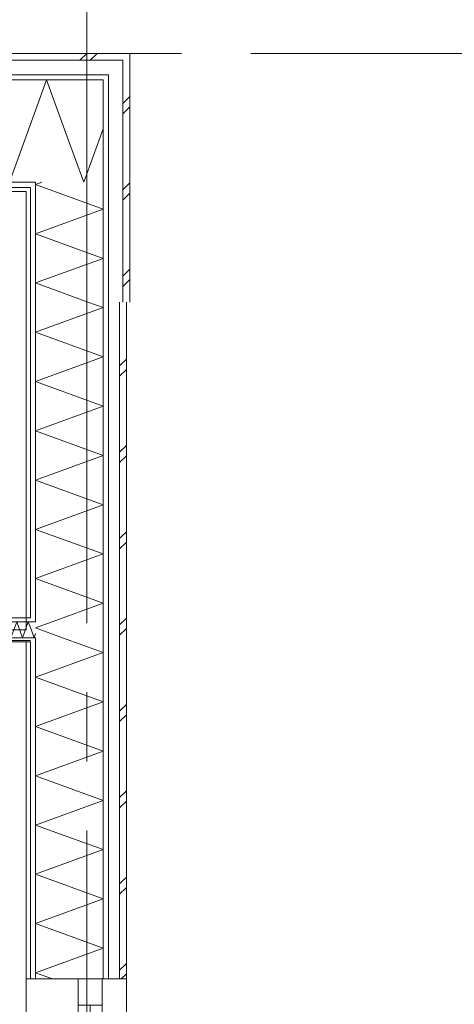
# Model space of a CAD drawing. Header units: millimetres. Extents: x -14925 to 266687, y -3550 to 35834.
# Tile 93 of 244: x 17806 to 19065, y 15247 to 18098. Entities that reach past the tile are written whole.
import ezdxf
from ezdxf.enums import TextEntityAlignment as Align

# ---------------------------------------------------------------- set-up
doc = ezdxf.new("R2010")
doc.units = ezdxf.units.MM
doc.header["$MEASUREMENT"] = 0
doc.linetypes.add('B0204', pattern=[2600, 2000, -200, 200, -200])
doc.linetypes.add('B0701', pattern=[468.239987, 311.999989, -156.239998])
for name, color, linetype in [('24 Trappen', 7, 'Continuous'), ('A Stramien', 7, 'Continuous'), ('New_21 Buitenwanden', 7, 'Continuous'), ('New_21 Buitenwanden Doorsnede-arcering', 7, 'Continuous'), ('New_21 Buitenwanden Laagscheidingslijnen', 7, 'Continuous'), ('New_21 Buitenwanden Ramen', 7, 'Continuous'), ('New_22 C Binnenwanden', 7, 'Continuous'), ('New_22 C Binnenwanden Doorsnede-arcering', 7, 'Continuous'), ('New_22 C Binnenwanden Laagscheidingslijnen', 7, 'Continuous'), ('New_Z Gebruiksopp Zone omranding', 7, 'Continuous'), ('Tekst_dim 1_ 100 .DO', 7, 'Continuous')]:
    doc.layers.add(name, color=color, linetype=linetype)
doc.styles.add('GENERATED_STYLE_2', font='verdana.ttf')
doc.dimstyles.new('GENERATED_STYLE__2', dxfattribs={"dimtxt": 400, "dimasz": 380, "dimexe": 0.18, "dimexo": 0.0625, "dimgap": 0, "dimtad": 1, "dimtih": 1, "dimtoh": 1, "dimdec": 0, "dimzin": 0, "dimdsep": 46, "dimtxsty": 'GENERATED_STYLE_2', "dimblk": 'ARROWHEAD_7', "dimblk1": 'ARROWHEAD_7', "dimblk2": 'ARROWHEAD_7', "dimcen": 0.09, "dimse1": 1, "dimse2": 1, "dimclrd": 9, "dimclre": 9, "dimclrt": 9, "dimadec": 1, "dimazin": 0, "dimtfac": 1, "dimtdec": 4, "dimtmove": 0, "dimatfit": 3, "dimfxl": 1, "dimtolj": 1, "dimtzin": 0, "dimarcsym": 0})
pattern_1 = [(0, (0, 0), (0, 100), [])]
pattern_2 = [(90, (0, 0), (-100, 0), [])]
pattern_3 = [(90, (0, 0), (-346.41, 0), [0, -200]), (90, (-173.2, 100), (-346.41, 0), [0, -200])]
pattern_4 = [(180, (0, 0), (0, 100), [])]

# ---------------------------------------------------------------- blocks, each defined once
blk = doc.blocks.new('Stair_8_3')
at = {"layer": '24 Trappen', "color": 9, "linetype": 'B0701', "lineweight": 0}
for p, q in [((16842.9, 16296), (17825, 16296)), ((17825, 16296), (17825, 14670.9))]:
    blk.add_line(p, q, dxfattribs=at)
blk = doc.blocks.new('*X665')
at = {"layer": 'New_22 C Binnenwanden Doorsnede-arcering', "color": 7, "linetype": 'Continuous', "lineweight": 0}
for q in [(17837, 16337.2), (17852, 16320)]:
    blk.add_line((17847.6, 16308), q, dxfattribs=at)
blk = doc.blocks.new('*X666')
at = {"layer": 'New_22 C Binnenwanden Doorsnede-arcering', "color": 7, "linetype": 'Continuous', "lineweight": 0}
for p in [(17825, 16337.8), (17837, 16337.2)]:
    blk.add_line(p, (17830.9, 16354), dxfattribs=at)
blk = doc.blocks.new('*X667')
at = {"layer": 'New_22 C Binnenwanden Doorsnede-arcering', "color": 7, "linetype": 'Continuous', "lineweight": 0}
for p, q in [((16876.6, 16308), (16893.3, 16354)), ((16910.1, 16308), (16893.3, 16354)), ((16910.1, 16308), (16926.8, 16354)), ((16943.5, 16308), (16926.8, 16354)), ((16943.5, 16308), (16960.3, 16354)), ((16977, 16308), (16960.3, 16354)), ((16977, 16308), (16993.8, 16354)), ((17010.5, 16308), (16993.8, 16354)), ((17010.5, 16308), (17027.3, 16354)), ((17044, 16308), (17027.3, 16354)), ((17044, 16308), (17060.7, 16354)), ((17077.5, 16308), (17060.7, 16354)), ((17077.5, 16308), (17094.2, 16354)), ((17111, 16308), (17094.2, 16354)), ((17111, 16308), (17127.7, 16354)), ((17144.5, 16308), (17127.7, 16354)), ((17144.5, 16308), (17161.2, 16354)), ((17177.9, 16308), (17161.2, 16354)), ((17177.9, 16308), (17194.7, 16354)), ((17211.4, 16308), (17194.7, 16354)), ((17211.4, 16308), (17228.2, 16354)), ((17244.9, 16308), (17228.2, 16354)), ((17244.9, 16308), (17261.7, 16354)), ((17278.4, 16308), (17261.7, 16354)), ((17278.4, 16308), (17295.1, 16354)), ((17311.9, 16308), (17295.1, 16354)), ((17311.9, 16308), (17328.6, 16354)), ((17345.4, 16308), (17328.6, 16354)), ((17345.4, 16308), (17362.1, 16354)), ((17378.9, 16308), (17362.1, 16354)), ((17378.9, 16308), (17395.6, 16354)), ((17412.3, 16308), (17395.6, 16354)), ((17412.3, 16308), (17429.1, 16354)), ((17445.8, 16308), (17429.1, 16354)), ((17445.8, 16308), (17462.6, 16354)), ((17479.3, 16308), (17462.6, 16354)), ((17479.3, 16308), (17496, 16354)), ((17512.8, 16308), (17496, 16354)), ((17512.8, 16308), (17529.5, 16354)), ((17546.3, 16308), (17529.5, 16354)), ((17546.3, 16308), (17563, 16354)), ((17579.8, 16308), (17563, 16354)), ((17579.8, 16308), (17596.5, 16354)), ((17613.2, 16308), (17596.5, 16354)), ((17613.2, 16308), (17630, 16354)), ((17646.7, 16308), (17630, 16354)), ((17646.7, 16308), (17663.5, 16354)), ((17680.2, 16308), (17663.5, 16354)), ((17680.2, 16308), (17697, 16354)), ((17713.7, 16308), (17697, 16354)), ((17713.7, 16308), (17730.4, 16354)), ((17747.2, 16308), (17730.4, 16354)), ((17747.2, 16308), (17763.9, 16354)), ((17780.7, 16308), (17763.9, 16354)), ((17780.7, 16308), (17797.4, 16354)), ((17814.2, 16308), (17797.4, 16354)), ((17814.2, 16308), (17825, 16337.8)), ((16876.6, 16308), (16869, 16328.8))]:
    blk.add_line(p, q, dxfattribs=at)
blk = doc.blocks.new('Wall_99_3', base_point=(16846, 16331))
at = {"layer": 'New_22 C Binnenwanden Doorsnede-arcering', "linetype": 'Continuous', "lineweight": 0, "true_color": 0x000000}
h = blk.add_hatch(dxfattribs=at)
h.set_pattern_fill('325_Houtachtig_plaatmate_E2', color=18, style=0, pattern_type=2)
h.set_pattern_definition(pattern_1)
h.paths.add_polyline_path([(16823, 16354), (17825, 16354), (17825, 16366), (16823, 16366)])
h = blk.add_hatch(dxfattribs=at)
h.set_pattern_fill('325_Houtachtig_plaatmate_E2', color=18, style=0, pattern_type=2)
h.set_pattern_definition(pattern_1)
h.paths.add_polyline_path([(17825, 16366), (17825, 16354), (17837, 16354), (17837, 16366)])
h = blk.add_hatch(dxfattribs=at)
h.set_pattern_fill('325_Houtachtig_plaatmate_E2', color=18, style=0, pattern_type=2)
h.set_pattern_definition(pattern_1)
h.paths.add_polyline_path([(16881, 16296), (17825, 16296), (17825, 16308), (16881, 16308)])
h = blk.add_hatch(dxfattribs=at)
h.set_pattern_fill('325_Houtachtig_plaatmate_E2', color=18, style=0, pattern_type=2)
h.set_pattern_definition(pattern_1)
h.paths.add_polyline_path([(17825, 16308), (17825, 16296), (17837, 16296), (17837, 16308)])
at = {"layer": 'New_21 Buitenwanden Laagscheidingslijnen', "color": 1, "linetype": 'Continuous', "lineweight": 0}
for p, q in [((17837, 16366), (17825, 16366)), ((17837, 16354), (17825, 16354)), ((17852, 16354), (17837, 16354)), ((17825, 16308), (17837, 16308)), ((17837, 16308), (17852, 16308)), ((17825, 16296), (17837, 16296))]:
    blk.add_line(p, q, dxfattribs=at)
at = {"layer": 'New_22 C Binnenwanden', "color": 1, "linetype": 'Continuous', "lineweight": 0, "flags": 128}
for points in [[(17825, 16366), (16823, 16366)], [(16881, 16296), (17825, 16296)]]:
    blk.add_lwpolyline(points, dxfattribs=at)
at = {"layer": 'New_22 C Binnenwanden Laagscheidingslijnen', "color": 1, "linetype": 'Continuous', "lineweight": 0}
for p, q in [((16869, 16354), (16823, 16354)), ((16869, 16354), (17825, 16354)), ((16881, 16308), (16869, 16308)), ((16881, 16308), (17825, 16308))]:
    blk.add_line(p, q, dxfattribs=at)
at = {"layer": 'New_22 C Binnenwanden', "color": 1, "lineweight": 0}
for name in ['*X667', '*X666', '*X665']:
    blk.add_blockref(name, (0, 0), dxfattribs=at)
blk = doc.blocks.new('*X682')
at = {"layer": 'New_21 Buitenwanden Doorsnede-arcering', "color": 7, "linetype": 'Continuous', "lineweight": 0}
for p, q in [((18105, 17855), (18125, 17875)), ((18105, 17825), (18125, 17845)), ((18105, 17605), (18125, 17625)), ((18105, 17575), (18125, 17595)), ((18105, 17355), (18125, 17375)), ((18105, 17325), (18125, 17345))]:
    blk.add_line(p, q, dxfattribs=at)
blk = doc.blocks.new('*X684')
at = {"layer": 'New_21 Buitenwanden Doorsnede-arcering', "color": 7, "linetype": 'Continuous', "lineweight": 0}
for p, q in [((17869.8, 17627), (17852, 17620.5)), ((18048, 17549.2), (17852, 17620.5)), ((18048, 17549.2), (17852, 17477.9)), ((18048, 17406.5), (17852, 17477.9)), ((18048, 17406.5), (17852, 17335.2)), ((18003.6, 17280), (17852, 17335.2))]:
    blk.add_line(p, q, dxfattribs=at)
blk = doc.blocks.new('Wall_103_3', base_point=(17825, 17600))
at = {"layer": 'New_21 Buitenwanden Doorsnede-arcering', "linetype": 'Continuous', "lineweight": 0, "true_color": 0x000000}
h = blk.add_hatch(dxfattribs=at)
h.set_pattern_fill('325_Houtachtig_plaatmate_E2', color=18, style=0, pattern_type=2)
h.set_pattern_definition(pattern_2)
h.paths.add_polyline_path([(18048, 17923), (18063, 17923), (18063, 17938), (18048, 17938)])
h = blk.add_hatch(dxfattribs=at)
h.set_pattern_fill('325_Houtachtig_plaatmate_E2', color=18, style=0, pattern_type=2)
h.set_pattern_definition(pattern_2)
h.paths.add_polyline_path([(18048, 17897.3), (18063, 17917.3), (18063, 17923), (18048, 17923)])
h = blk.add_hatch(dxfattribs=at)
h.set_pattern_fill('325_Houtachtig_plaatmate_E2', color=18, style=0, pattern_type=2)
h.set_pattern_definition(pattern_2)
h.paths.add_polyline_path([(18063, 17280), (18063, 17917.3), (18048, 17897.3), (18048, 17280)])
h = blk.add_hatch(dxfattribs=at)
h.set_pattern_fill('325_Houtachtig_plaatmate_E2', color=18, style=0, pattern_type=2)
h.set_pattern_definition(pattern_2)
h.paths.add_polyline_path([(17837, 17616), (17845.2, 17627), (17837, 17627)])
h = blk.add_hatch(dxfattribs=at)
h.set_pattern_fill('325_Houtachtig_plaatmate_E2', color=18, style=0, pattern_type=2)
h.set_pattern_definition(pattern_2)
h.paths.add_polyline_path([(17845.2, 17627), (17837, 17616), (17837, 17612), (17852, 17612), (17852, 17627)])
h = blk.add_hatch(dxfattribs=at)
h.set_pattern_fill('720_Gips_0003', color=18, style=0, pattern_type=2)
h.set_pattern_definition(pattern_3)
h.paths.add_polyline_path([(17825, 17600), (17834, 17612), (17825, 17612)])
h = blk.add_hatch(dxfattribs=at)
h.set_pattern_fill('720_Gips_0003', color=18, style=0, pattern_type=2)
h.set_pattern_definition(pattern_3)
h.paths.add_polyline_path([(17825, 17600), (17837, 17600), (17837, 17612), (17834, 17612)])
h = blk.add_hatch(dxfattribs=at)
h.set_pattern_fill('720_Gips_0003', color=18, style=0, pattern_type=2)
h.set_pattern_definition(pattern_3)
h.paths.add_polyline_path([(17825, 17600), (17825, 17280), (17837, 17280), (17837, 17600)])
h = blk.add_hatch(dxfattribs=at)
h.set_pattern_fill('325_Houtachtig_plaatmate_E2', color=18, style=0, pattern_type=2)
h.set_pattern_definition(pattern_2)
h.paths.add_polyline_path([(17837, 17612), (17837, 17280), (17852, 17280), (17852, 17612)])
at = {"layer": 'New_21 Buitenwanden', "color": 9, "linetype": 'Continuous', "lineweight": 0, "flags": 128}
for points in [[(18125, 18000), (18105, 18000)], [(18125, 17280), (18125, 18000)], [(17825, 17600), (17825, 17280)]]:
    blk.add_lwpolyline(points, dxfattribs=at)
at = {"layer": 'New_21 Buitenwanden Laagscheidingslijnen', "color": 9, "linetype": 'Continuous', "lineweight": 0}
for p, q in [((18105, 17980), (18063, 17980)), ((18105, 17973.3), (18105, 17980)), ((18105, 17938), (18105, 17973.3)), ((18063, 17938), (18048, 17938)), ((18063, 17923), (18063, 17938)), ((18105, 17280), (18105, 17938)), ((18048, 17897.3), (18048, 17923)), ((18063, 17917.3), (18063, 17923)), ((18063, 17280), (18063, 17917.3)), ((18048, 17627), (18048, 17897.3)), ((17845.2, 17627), (17837, 17627)), ((17845.2, 17627), (17852, 17627)), ((17852, 17612), (17852, 17627)), ((18048, 17280), (18048, 17627)), ((17834, 17612), (17825, 17612)), ((17834, 17612), (17837, 17612)), ((17837, 17600), (17837, 17612)), ((17837, 17280), (17837, 17600)), ((17852, 17280), (17852, 17612))]:
    blk.add_line(p, q, dxfattribs=at)
at = {"layer": 'New_21 Buitenwanden', "color": 1, "lineweight": 0}
for name in ['*X682', '*X684']:
    blk.add_blockref(name, (0, 0), dxfattribs=at)
blk = doc.blocks.new('*X1410')
at = {"layer": 'New_21 Buitenwanden Doorsnede-arcering', "color": 7, "linetype": 'Continuous', "lineweight": 0}
for p in [(18048, 17781.5), (17943.9, 17758.5)]:
    blk.add_line(p, (17991.8, 17627), dxfattribs=at)
blk = doc.blocks.new('*X1412')
at = {"layer": 'New_21 Buitenwanden Doorsnede-arcering', "color": 7, "linetype": 'Continuous', "lineweight": 0}
for p, q in [((17480, 17980), (17500, 18000)), ((17510, 17980), (17530, 18000)), ((17730, 17980), (17750, 18000)), ((17760, 17980), (17780, 18000)), ((17980, 17980), (18000, 18000)), ((18010, 17980), (18030, 18000))]:
    blk.add_line(p, q, dxfattribs=at)
blk = doc.blocks.new('*X1413')
at = {"layer": 'New_21 Buitenwanden Doorsnede-arcering', "color": 7, "linetype": 'Continuous', "lineweight": 0}
for q in [(17852, 17835), (17943.9, 17758.5)]:
    blk.add_line((17884, 17923), q, dxfattribs=at)
blk = doc.blocks.new('*X1414')
at = {"layer": 'New_21 Buitenwanden Doorsnede-arcering', "color": 7, "linetype": 'Continuous', "lineweight": 0}
for p, q in [((17453.1, 17923), (17405, 17790.8)), ((17453.1, 17923), (17560.8, 17627)), ((17668.6, 17923), (17560.8, 17627)), ((17668.6, 17923), (17776.3, 17627)), ((17852, 17835), (17776.3, 17627))]:
    blk.add_line(p, q, dxfattribs=at)
blk = doc.blocks.new('Wall_240_3', base_point=(17405, 17600))
at = {"layer": 'New_21 Buitenwanden Doorsnede-arcering', "linetype": 'Continuous', "lineweight": 0, "true_color": 0x000000}
h = blk.add_hatch(dxfattribs=at)
h.set_pattern_fill('325_Houtachtig_plaatmate_E2', color=18, style=0, pattern_type=2)
h.set_pattern_definition(pattern_4)
h.paths.add_polyline_path([(18048, 17938), (17405, 17938), (17405, 17923), (18048, 17923)])
h = blk.add_hatch(dxfattribs=at)
h.set_pattern_fill('325_Houtachtig_plaatmate_E2', color=18, style=0, pattern_type=2)
h.set_pattern_definition(pattern_4)
h.paths.add_polyline_path([(17837, 17627), (17405, 17627), (17405, 17612), (17834, 17612), (17837, 17616)])
h = blk.add_hatch(dxfattribs=at)
h.set_pattern_fill('720_Gips_0003', color=18, style=0, pattern_type=2)
h.set_pattern_definition([(180, (0, 0), (0, 346.41), [0, -200]), (180, (-100, -173.2), (0, 346.41), [0, -200])])
h.paths.add_polyline_path([(17825, 17612), (17405, 17612), (17405, 17600), (17825, 17600)])
h = blk.add_hatch(dxfattribs=at)
h.set_pattern_fill('325_Houtachtig_plaatmate_E2', color=18, style=0, pattern_type=2)
h.set_pattern_definition(pattern_4)
h.paths.add_polyline_path([(17837, 17612), (17837, 17616), (17834, 17612)])
at = {"layer": 'New_21 Buitenwanden', "color": 9, "linetype": 'Continuous', "lineweight": 0, "flags": 128}
for points in [[(18105, 18000), (17405, 18000)], [(17405, 17600), (17825, 17600)]]:
    blk.add_lwpolyline(points, dxfattribs=at)
at = {"layer": 'New_21 Buitenwanden Laagscheidingslijnen', "color": 9, "linetype": 'Continuous', "lineweight": 0}
for p, q in [((18063, 17980), (17405, 17980)), ((18105, 17980), (18063, 17980)), ((18048, 17938), (17405, 17938)), ((18063, 17938), (18048, 17938)), ((17852, 17923), (17405, 17923)), ((18048, 17923), (17852, 17923)), ((18048, 17897.33), (18048, 17923)), ((18048, 17627), (18048, 17897.33)), ((17837, 17627), (17405, 17627)), ((17845.25, 17627), (17837, 17627)), ((17845.25, 17627), (17852, 17627)), ((17825, 17612), (17405, 17612)), ((17834, 17612), (17825, 17612)), ((17834, 17612), (17837, 17612))]:
    blk.add_line(p, q, dxfattribs=at)
at = {"layer": 'New_21 Buitenwanden', "color": 1, "lineweight": 0}
for name in ['*X1412', '*X1414', '*X1413', '*X1410']:
    blk.add_blockref(name, (0, 0), dxfattribs=at)
blk = doc.blocks.new('*X1421')
at = {"layer": 'New_21 Buitenwanden Doorsnede-arcering', "color": 7, "linetype": 'Continuous', "lineweight": 0}
for p, q in [((18100, 17100), (18115, 17115)), ((18095, 17095), (18100, 17100)), ((18095, 17065), (18115, 17085)), ((18095, 16845), (18115, 16865)), ((18095, 16815), (18115, 16835)), ((18095, 16595), (18100, 16600)), ((18100, 16600), (18115, 16615)), ((18095, 16565), (18115, 16585)), ((18095, 16345), (18115, 16365)), ((18095, 16315), (18115, 16335)), ((18100, 16100), (18115, 16115)), ((18095, 16095), (18100, 16100)), ((18095, 16065), (18115, 16085)), ((18095, 15845), (18115, 15865)), ((18095, 15815), (18115, 15835)), ((18095, 15595), (18100, 15600)), ((18100, 15600), (18115, 15615)), ((18095, 15565), (18115, 15585)), ((18095, 15345), (18115, 15365)), ((18100, 15320), (18115, 15335))]:
    blk.add_line(p, q, dxfattribs=at)
blk = doc.blocks.new('*X1426')
at = {"layer": 'New_21 Buitenwanden Doorsnede-arcering', "color": 7, "linetype": 'Continuous', "lineweight": 0}
for p, q in [((18048, 16265.1), (17930.1, 16308)), ((18048, 16265.1), (17852, 16193.8)), ((18048, 16122.4), (17852, 16193.8)), ((18048, 16122.4), (17852, 16051.1)), ((18048, 15979.7), (17852, 16051.1)), ((18048, 15979.7), (17852, 15908.4)), ((18048, 15837.1), (17852, 15908.4)), ((18048, 15837.1), (17852, 15765.7)), ((18048, 15694.4), (17852, 15765.7)), ((18048, 15694.4), (17852, 15623.1)), ((18048, 15551.7), (17852, 15623.1)), ((18048, 15551.7), (17852, 15480.4)), ((18048, 15409), (17852, 15480.4)), ((18048, 15409), (17852, 15337.7)), ((17900.6, 15320), (17852, 15337.7))]:
    blk.add_line(p, q, dxfattribs=at)
blk = doc.blocks.new('*X1427')
at = {"layer": 'New_21 Buitenwanden Doorsnede-arcering', "color": 7, "linetype": 'Continuous', "lineweight": 0}
for p in [(17900.2, 16354), (17930.1, 16308)]:
    blk.add_line(p, (17852, 16336.4), dxfattribs=at)
blk = doc.blocks.new('*X1428')
at = {"layer": 'New_21 Buitenwanden Doorsnede-arcering', "color": 7, "linetype": 'Continuous', "lineweight": 0}
for p, q in [((18048, 17263.8), (18003.6, 17280)), ((18048, 17263.8), (17852, 17192.5)), ((18048, 17121.2), (17852, 17192.5)), ((18048, 17121.2), (17852, 17049.8)), ((18048, 16978.5), (17852, 17049.8)), ((18048, 16978.5), (17852, 16907.1)), ((18048, 16835.8), (17852, 16907.1)), ((18048, 16835.8), (17852, 16764.5)), ((18048, 16693.1), (17852, 16764.5)), ((18048, 16693.1), (17852, 16621.8)), ((18048, 16550.5), (17852, 16621.8)), ((18048, 16550.5), (17852, 16479.1)), ((18048, 16407.8), (17852, 16479.1)), ((18048, 16407.8), (17900.2, 16354))]:
    blk.add_line(p, q, dxfattribs=at)
blk = doc.blocks.new('Rnx horizontaal 26[12]_3')
at = {"layer": 'New_21 Buitenwanden Ramen', "color": 7, "linetype": 'Continuous', "lineweight": 0}
for p, q in [((17825, 15320), (17825, 15332)), ((17825, 15320), (17825, 15332)), ((17825, 14720), (17825, 15320)), ((17837, 15320), (17825, 15320)), ((17837, 15320), (17825, 15320)), ((17852, 15320), (17837, 15320)), ((17852, 15320), (17837, 15320)), ((17975, 15320), (17852, 15320)), ((17975, 15320), (17852, 15320)), ((17975, 15320), (17975, 15244)), ((18045, 15320), (17975, 15320)), ((18045, 15320), (17975, 15320)), ((18045, 15244), (18045, 15320)), ((18048, 15320), (18045, 15320)), ((18063, 15320), (18048, 15320)), ((18095, 15320), (18063, 15320)), ((18115, 15320), (18095, 15320)), ((18115, 14720), (18115, 15320)), ((17975, 15244), (18045, 15244)), ((17975, 15244), (17975, 14796)), ((18010, 14796), (18010, 15244)), ((18045, 14796), (18045, 15244)), ((18045, 14796), (17975, 14796)), ((17975, 14796), (17975, 14720)), ((18045, 14720), (18045, 14796)), ((17837, 14720), (17825, 14720)), ((17837, 14720), (17825, 14720)), ((17825, 14720), (17825, 14708)), ((17825, 14720), (17825, 14708)), ((17852, 14720), (17837, 14720)), ((17852, 14720), (17837, 14720)), ((17975, 14720), (17852, 14720)), ((17975, 14720), (17852, 14720)), ((18045, 14720), (17975, 14720)), ((18045, 14720), (17975, 14720)), ((18048, 14720), (18045, 14720)), ((18063, 14720), (18048, 14720)), ((18095, 14720), (18063, 14720)), ((18115, 14720), (18095, 14720))]:
    blk.add_line(p, q, dxfattribs=at)
blk = doc.blocks.new('Wall_243_3', base_point=(17825, 17280))
at = {"layer": 'New_21 Buitenwanden Doorsnede-arcering', "linetype": 'Continuous', "lineweight": 0, "true_color": 0x000000}
h = blk.add_hatch(dxfattribs=at)
h.set_pattern_fill('720_Gips_0003', color=18, style=0, pattern_type=2)
h.set_pattern_definition(pattern_3)
h.paths.add_polyline_path([(17837, 16366), (17837, 17280), (17825, 17280), (17825, 16366)])
h = blk.add_hatch(dxfattribs=at)
h.set_pattern_fill('325_Houtachtig_plaatmate_E2', color=18, style=0, pattern_type=2)
h.set_pattern_definition(pattern_2)
h.paths.add_polyline_path([(17852, 16366), (17852, 17280), (17837, 17280), (17837, 16366)])
h = blk.add_hatch(dxfattribs=at)
h.set_pattern_fill('325_Houtachtig_plaatmate_E2', color=18, style=0, pattern_type=2)
h.set_pattern_definition(pattern_2)
h.paths.add_polyline_path([(18048, 17280), (18048, 15320), (18063, 15320), (18063, 17280)])
h = blk.add_hatch(dxfattribs=at)
h.set_pattern_fill('325_Houtachtig_plaatmate_E2', color=18, style=0, pattern_type=2)
h.set_pattern_definition(pattern_2)
h.paths.add_polyline_path([(17837, 16366), (17837, 16354), (17852, 16354), (17852, 16366)])
h = blk.add_hatch(dxfattribs=at)
h.set_pattern_fill('325_Houtachtig_plaatmate_E2', color=18, style=0, pattern_type=2)
h.set_pattern_definition(pattern_2)
h.paths.add_polyline_path([(17837, 16308), (17837, 16296), (17852, 16296), (17852, 16308)])
h = blk.add_hatch(dxfattribs=at)
h.set_pattern_fill('720_Gips_0003', color=18, style=0, pattern_type=2)
h.set_pattern_definition(pattern_3)
h.paths.add_polyline_path([(17825, 16296), (17825, 15320), (17837, 15320), (17837, 16296)])
h = blk.add_hatch(dxfattribs=at)
h.set_pattern_fill('325_Houtachtig_plaatmate_E2', color=18, style=0, pattern_type=2)
h.set_pattern_definition(pattern_2)
h.paths.add_polyline_path([(17837, 15320), (17852, 15320), (17852, 16296), (17837, 16296)])
at = {"layer": 'New_21 Buitenwanden', "color": 9, "linetype": 'Continuous', "lineweight": 0}
for p, q in [((17825, 15320), (17825, 15332)), ((17837, 15320), (17825, 15320)), ((17852, 15320), (17837, 15320)), ((17975, 15320), (17852, 15320)), ((18045, 15320), (17975, 15320)), ((18048, 15320), (18045, 15320)), ((18063, 15320), (18048, 15320)), ((18095, 15320), (18063, 15320)), ((18115, 15320), (18095, 15320))]:
    blk.add_line(p, q, dxfattribs=at)
at = {"layer": 'New_21 Buitenwanden', "color": 9, "linetype": 'Continuous', "lineweight": 0, "flags": 128}
for points in [[(17825, 17280), (17825, 16366)], [(18115, 15320), (18115, 17280)], [(17825, 16296), (17825, 15320)]]:
    blk.add_lwpolyline(points, dxfattribs=at)
at = {"layer": 'New_21 Buitenwanden Laagscheidingslijnen', "color": 9, "linetype": 'Continuous', "lineweight": 0}
for p, q in [((17837, 16366), (17837, 17280)), ((17852, 16366), (17852, 17280)), ((18048, 16354), (18048, 17280)), ((18063, 15320), (18063, 17280)), ((18095, 15320), (18095, 17280)), ((17852, 16354), (17852, 16366)), ((18048, 16308), (18048, 16354)), ((17852, 16296), (17852, 16308)), ((18048, 15320), (18048, 16308)), ((17837, 15320), (17837, 16296)), ((17852, 15320), (17852, 16296))]:
    blk.add_line(p, q, dxfattribs=at)
at = {"layer": 'New_21 Buitenwanden Laagscheidingslijnen', "color": 1, "linetype": 'Continuous', "lineweight": 0}
for p, q in [((17837, 16366), (17825, 16366)), ((17852, 16354), (17837, 16354)), ((17837, 16308), (17852, 16308)), ((17825, 16296), (17837, 16296))]:
    blk.add_line(p, q, dxfattribs=at)
at = {"layer": 'New_21 Buitenwanden', "color": 1, "lineweight": 0}
for name in ['*X1428', '*X1421', '*X1427', '*X1426']:
    blk.add_blockref(name, (0, 0), dxfattribs=at)
at = {"layer": 'New_21 Buitenwanden Ramen', "color": 7, "linetype": 'Continuous', "lineweight": 0}
blk.add_blockref('Rnx horizontaal 26[12]_3', (0, 0), dxfattribs=at)
blk = doc.blocks.new('Standard grid marker_2')
at = {"layer": 'A Stramien', "color": 7, "linetype": 'B0204', "lineweight": 0}
blk.add_line((1000, 0), (24500, 0), dxfattribs=at)
at = {"layer": 'A Stramien', "color": 9, "lineweight": 0, "style": 'GENERATED_STYLE_2'}
blk.add_attdef('AC_MarkerText_1', text='', height=400, rotation=90, dxfattribs=at).set_placement((-948.6, -142.5), align=Align.TOP_CENTER)
blk = doc.blocks.new('Standard grid marker_3')
at = {"layer": 'A Stramien', "color": 7, "linetype": 'B0204', "lineweight": 0}
blk.add_line((1000, 0), (46550, 0), dxfattribs=at)
at = {"layer": 'A Stramien', "color": 9, "lineweight": 0, "style": 'GENERATED_STYLE_2'}
for tag, p in [('AC_MarkerText_1_0', (-600, 206.1)), ('AC_MarkerText_1_1', (48150, 206.1))]:
    blk.add_attdef(tag, text='', height=400, dxfattribs=at).set_placement(p, align=Align.TOP_CENTER)
blk = doc.blocks.new('*D1761')
at = {"layer": 'Tekst_dim 1_ 100 .DO', "color": 9, "linetype": 'Continuous', "lineweight": 0}
for p, q in [((13500, 19125), (13500, 19875)), ((18000, 19125), (18000, 19875)), ((9100, 19500), (13600, 19500)), ((13600, 19500), (18100, 19500))]:
    blk.add_line(p, q, dxfattribs=at)
for centre in [(13500, 19500), (18000, 19500)]:
    blk.add_circle(centre, 100, dxfattribs=at)
at = {"layer": 'Tekst_dim 1_ 100 .DO', "color": 9, "lineweight": 0, "insert": (14952.7, 19580), "char_height": 400, "attachment_point": 7, "style": 'GENERATED_STYLE_2'}
blk.add_mtext('\\A1;{\\pql;\\fVerdana|b0|i0|c0|p0;\\W1.000000;4.500}', dxfattribs=at)
blk = doc.blocks.new('ARROWHEAD_7')
at = {"color": 0, "linetype": 'Continuous', "lineweight": 0}
for p, q in [((0, -0.25), (0, 0.25)), ((0, 0), (-1, 0)), ((-0.25, 0), (0.25, 0))]:
    blk.add_line(p, q, dxfattribs=at)
blk.add_circle((0, 0), 0.25, dxfattribs=at)
blk = doc.blocks.new('*D1762')
at = {"layer": 'Tekst_dim 1_ 100 .DO', "color": 9, "linetype": 'Continuous', "lineweight": 0}
for p, q in [((18000, 19125), (18000, 19875)), ((18125, 19125), (18125, 19875)), ((13600, 19500), (18100, 19500)), ((18100, 19500), (18225, 19500))]:
    blk.add_line(p, q, dxfattribs=at)
for centre in [(18000, 19500), (18125, 19500)]:
    blk.add_circle(centre, 100, dxfattribs=at)
blk = doc.blocks.new('*D1763')
at = {"layer": 'Tekst_dim 1_ 100 .DO', "color": 9, "linetype": 'Continuous', "lineweight": 0}
for p, q in [((18125, 19125), (18125, 19875)), ((20525, 19125), (20525, 19875)), ((18100, 19500), (18225, 19500)), ((18225, 19500), (20625, 19500))]:
    blk.add_line(p, q, dxfattribs=at)
for centre in [(18125, 19500), (20525, 19500)]:
    blk.add_circle(centre, 100, dxfattribs=at)
at = {"layer": 'Tekst_dim 1_ 100 .DO', "color": 9, "lineweight": 0, "char_height": 400, "attachment_point": 7, "style": 'GENERATED_STYLE_2'}
for s, insert in [('\\A1;{\\pql;\\fVerdana|b0|i0|c0|p0;\\W1.000000;2.400}', (18527.7, 19580)), ('\\A1;{\\pql;\\fVerdana|b0|i0|c0|p0;\\W1.000000;125}', (18225, 19020))]:
    blk.add_mtext(s, dxfattribs=dict(at, insert=insert))

msp = doc.modelspace()

# ---------------------------------------------------------------- linework, layer by layer
at = {"layer": 'New_Z Gebruiksopp Zone omranding', "color": 254, "linetype": 'Continuous', "lineweight": 0, "true_color": 0xe4e3c5, "flags": 128}
msp.add_lwpolyline([(13675, 15335), (16846, 15335), (16846, 16331), (17825, 16331), (17825, 17600), (13675, 17600)], close=True, dxfattribs=at)

# ---------------------------------------------------------------- block references
at = {"layer": '24 Trappen', "color": 253, "linetype": 'Continuous', "lineweight": 0, "true_color": 0x99a3a6}
msp.add_blockref('Stair_8_3', (0, 0), dxfattribs=at)
at = {"layer": 'A Stramien', "color": 1, "linetype": 'Continuous', "lineweight": 0, "zscale": 1000, "rotation": 270}
msp.add_blockref('Standard grid marker_2', (18000, 21950), dxfattribs=at)
at = {"layer": 'A Stramien', "color": 1, "linetype": 'Continuous', "lineweight": 0, "zscale": 1000}
msp.add_blockref('Standard grid marker_3', (-13725, 18000), dxfattribs=at)
at = {"layer": 'New_21 Buitenwanden', "color": 1, "lineweight": 0}
for name, p in [('Wall_240_3', (17405, 17600)), ('Wall_103_3', (17825, 17600)), ('Wall_243_3', (17825, 17280))]:
    msp.add_blockref(name, p, dxfattribs=at)
at = {"layer": 'New_22 C Binnenwanden', "color": 1, "lineweight": 0}
msp.add_blockref('Wall_99_3', (16846, 16331), dxfattribs=at)

# ---------------------------------------------------------------- dimensions: what is measured, and where the dimension line sits
at = {"layer": 'Tekst_dim 1_ 100 .DO', "color": 9, "linetype": 'Continuous', "lineweight": 0}
for base, p1, p2, picture, middle in [((18000, 19500), (13500, 9250), (18000, 9250), '*D1761', (15622.8, 19780)), ((20525, 19500), (18125, 18000), (20525, 18125), '*D1763', (19197.8, 19780)), ((18125, 19500), (18000, 9250), (18125, 18000), '*D1762', (18681.6, 19220))]:
    dim = msp.add_linear_dim(base=base, p1=p1, p2=p2, dimstyle='GENERATED_STYLE__2', dxfattribs=at)
    dim.commit()
    dim.dimension.update_dxf_attribs({"geometry": picture, "text_midpoint": middle, "dimtype": 160})

doc.saveas('drawing.dxf')
